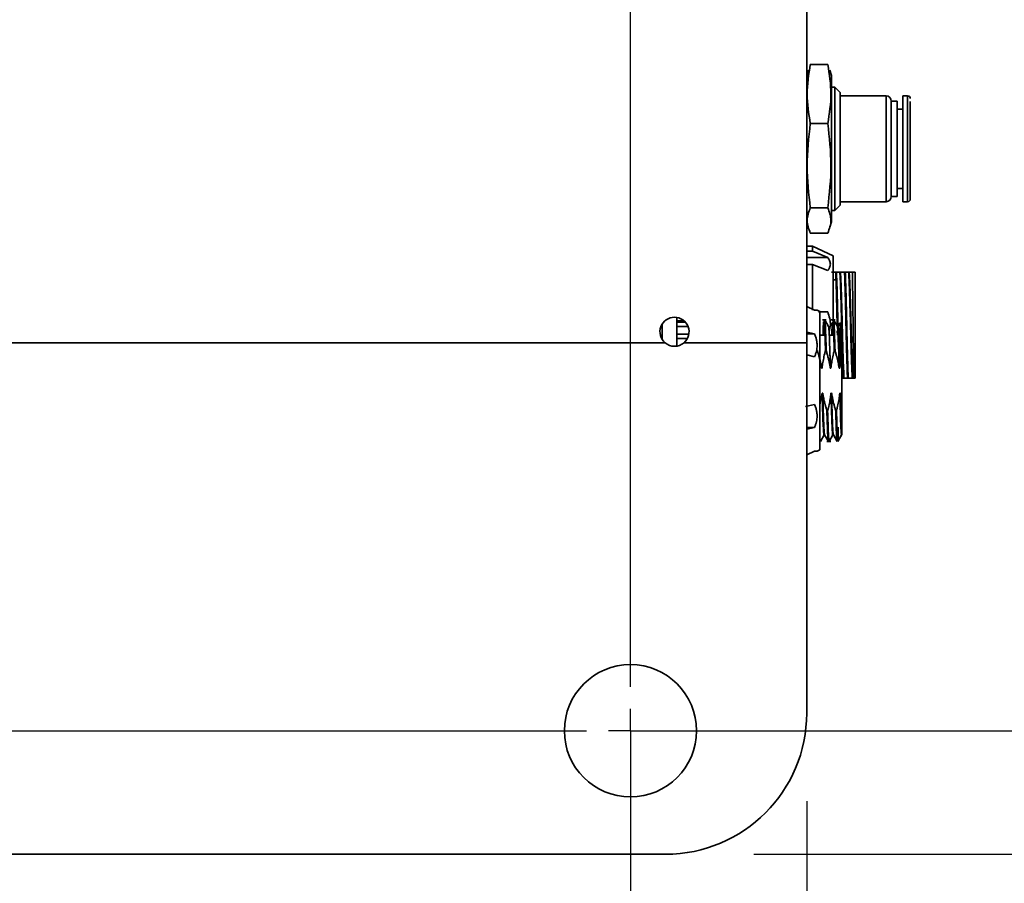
# Model space of a CAD drawing. Header units: millimetres. Extents: x 5 to 517, y 5 to 292.
# Tile 93 of 98: x 260 to 271, y 228 to 238. Entities that reach past the tile are written whole.
import ezdxf

# ---------------------------------------------------------------- set-up
doc = ezdxf.new("R2010")
doc.units = ezdxf.units.MM
doc.layers.add('图框', color=7, linetype='Continuous')
doc.styles.add('SLDTEXTSTYLE1', font='TXT', dxfattribs={"width": 0.7})
doc.dimstyles.new('SLDDIMSTYLE0', dxfattribs={"dimtxt": 3.5, "dimasz": 3.5, "dimexe": 0, "dimexo": 0.0625, "dimgap": 0.875, "dimtad": 2, "dimlfac": 10, "dimrnd": 1e-09, "dimzin": 12, "dimdsep": 46, "dimtxsty": 'SLDTEXTSTYLE1', "dimsah": 1, "dimcen": 0.09, "dimadec": 0, "dimazin": 3, "dimtfac": 1, "dimtofl": 0, "dimtmove": 0, "dimatfit": 3, "dimfxl": 0, "dimfrac": 2, "dimtolj": 1, "dimtzin": 12, "dimarcsym": 0})

# ---------------------------------------------------------------- blocks, each defined once
blk = doc.blocks.new('_D_17')
at = {"layer": '图框'}
for p, q in [((239.885, 229.773), (239.885, 214.587)), ((266.885, 229.773), (266.885, 214.587)), ((239.885, 215.587), (266.885, 215.587))]:
    blk.add_line(p, q, dxfattribs=at)
for points in [[(239.885, 215.587), (243.385, 215.048), (243.385, 216.125)], [(266.885, 215.587), (263.385, 216.125), (263.385, 215.048)]]:
    blk.add_solid(points, dxfattribs=at)
at = {"layer": '图框', "insert": (250.673, 220.098), "char_height": 3.5, "attachment_point": 1, "style": 'SLDTEXTSTYLE1'}
blk.add_mtext('270', dxfattribs=at)
blk = doc.blocks.new('_D_18')
at = {"layer": '图框'}
for p, q in [((237.885, 228.973), (237.885, 209.384)), ((268.885, 228.973), (268.885, 209.384)), ((237.885, 210.384), (268.885, 210.384))]:
    blk.add_line(p, q, dxfattribs=at)
for points in [[(237.885, 210.384), (241.385, 209.845), (241.385, 210.922)], [(268.885, 210.384), (265.385, 210.922), (265.385, 209.845)]]:
    blk.add_solid(points, dxfattribs=at)
at = {"layer": '图框', "insert": (250.671, 214.896), "char_height": 3.5, "attachment_point": 1, "style": 'SLDTEXTSTYLE1'}
blk.add_mtext('310', dxfattribs=at)
blk = doc.blocks.new('_D_21')
at = {"layer": '图框'}
for p, q in [((266.885, 252.973), (281.945, 252.973)), ((280.945, 252.973), (280.945, 229.773)), ((266.885, 229.773), (281.945, 229.773))]:
    blk.add_line(p, q, dxfattribs=at)
for points in [[(280.945, 252.973), (280.406, 249.473), (281.483, 249.473)], [(280.945, 229.773), (281.483, 233.273), (280.406, 233.273)]]:
    blk.add_solid(points, dxfattribs=at)
at = {"layer": '图框', "insert": (276.433, 239.069), "char_height": 3.5, "attachment_point": 1, "rotation": 90, "style": 'SLDTEXTSTYLE1'}
blk.add_mtext('232', dxfattribs=at)
blk = doc.blocks.new('_D_22')
at = {"layer": '图框'}
for p, q in [((268.285, 254.373), (287.945, 254.373)), ((286.945, 254.373), (286.945, 228.373)), ((268.285, 228.373), (287.945, 228.373))]:
    blk.add_line(p, q, dxfattribs=at)
for points in [[(286.945, 254.373), (286.406, 250.873), (287.483, 250.873)], [(286.945, 228.373), (287.483, 231.873), (286.406, 231.873)]]:
    blk.add_solid(points, dxfattribs=at)
at = {"layer": '图框', "insert": (282.433, 239.071), "char_height": 3.5, "attachment_point": 1, "rotation": 90, "style": 'SLDTEXTSTYLE1'}
blk.add_mtext('260', dxfattribs=at)
blk = doc.blocks.new('SW_CENTERMARKSYMBOL_1')
at = {"layer": '图框', "color": 0}
for p, q in [((27, -22.7), (27, -0.5)), ((27, -23.2), (27, -22.95)), ((0.5, -23.2), (26.5, -23.2)), ((27, -23.2), (26.75, -23.2)), ((27, -23.2), (27, -23.45)), ((27, -23.2), (27.25, -23.2)), ((27.5, -23.2), (28, -23.2)), ((27, -23.7), (27, -24.2))]:
    blk.add_line(p, q, dxfattribs=at)

msp = doc.modelspace()

# ---------------------------------------------------------------- linework, layer by layer
at = {"color": 7, "linetype": 'Continuous', "lineweight": 35}
for p, q in [((268.8846, 248.573), (268.8846, 234.173)), ((269.124, 237.3293), (268.9252, 237.3293)), ((268.9009, 237.2638), (268.8846, 237.203)), ((269.1646, 237.203), (269.1482, 237.2639)), ((269.1646, 235.543), (269.1646, 237.203)), ((269.2032, 237.073), (269.1646, 237.073)), ((269.2646, 237.0117), (269.2032, 237.073)), ((269.2032, 235.673), (269.2032, 237.073)), ((269.2646, 235.7344), (269.2646, 237.0117)), ((269.7843, 236.973), (269.2646, 236.973)), ((270.0296, 236.973), (269.9734, 236.973)), ((269.9734, 235.773), (269.9734, 236.973)), ((269.9089, 236.913), (269.8443, 236.913)), ((269.8443, 236.7678), (269.8443, 236.913)), ((269.9089, 235.833), (269.9089, 236.913)), ((269.9734, 236.823), (269.9089, 236.823)), ((269.8443, 235.833), (269.8443, 236.7678)), ((269.124, 236.6598), (268.9252, 236.6598)), ((269.8443, 235.833), (269.9089, 235.833)), ((269.9089, 235.923), (269.9734, 235.923)), ((269.124, 235.7035), (268.9252, 235.7035)), ((269.2032, 235.673), (269.2646, 235.7344)), ((269.2646, 235.773), (269.7843, 235.773)), ((269.9734, 235.773), (270.0296, 235.773)), ((269.1646, 235.673), (269.2032, 235.673)), ((268.8846, 235.543), (268.9009, 235.4822)), ((269.1482, 235.4821), (269.1646, 235.543)), ((269.124, 235.4167), (268.9252, 235.4167)), ((268.9496, 235.268), (268.8846, 235.268)), ((269.1847, 235.1579), (268.9496, 235.268)), ((268.9496, 235.268), (268.9496, 235.2121)), ((268.9496, 235.2121), (268.8846, 235.2121)), ((269.1227, 235.1408), (268.9496, 235.2121)), ((268.8846, 235.1408), (269.1227, 235.1408)), ((268.8846, 235.0621), (268.9496, 235.0621)), ((268.9496, 234.5434), (268.9496, 235.0621)), ((268.9496, 235.0621), (269.1227, 234.9908)), ((269.2133, 234.973), (269.2221, 234.973)), ((269.2598, 234.973), (269.2666, 234.973)), ((269.3133, 234.973), (269.3221, 234.973)), ((269.3598, 234.973), (269.3666, 234.973)), ((269.2166, 234.888), (269.1846, 234.888)), ((268.9727, 234.5434), (268.8846, 234.5853)), ((269.0347, 234.5283), (269.0025, 234.5434)), ((269.1227, 234.523), (269.0191, 234.523)), ((267.2446, 234.3853), (267.2446, 234.2107)), ((267.4117, 234.1352), (267.4117, 234.4608)), ((267.4117, 234.4201), (267.4955, 234.4201)), ((267.4117, 234.4069), (267.5085, 234.4069)), ((269.1062, 234.4334), (269.0628, 234.4334)), ((269.1323, 234.3589), (269.0893, 234.4333)), ((269.2063, 234.4334), (269.1626, 234.4334)), ((269.2323, 234.3589), (269.1893, 234.4333)), ((269.2589, 234.3971), (269.2368, 234.3589)), ((269.2849, 234.3578), (269.2617, 234.398)), ((267.5387, 234.3569), (267.4117, 234.3569)), ((267.5472, 234.2701), (267.4117, 234.2701)), ((268.8846, 234.2943), (268.9727, 234.2733)), ((268.8846, 234.2733), (268.9727, 234.2733)), ((269.0916, 234.2584), (269.0403, 234.2584)), ((269.1916, 234.2584), (269.1405, 234.2584)), ((269.2316, 234.3081), (269.2328, 234.2584)), ((257.9423, 234.173), (267.2769, 234.173)), ((267.4117, 234.2201), (267.53, 234.2201)), ((267.4923, 234.173), (268.8846, 234.173)), ((268.8846, 229.973), (268.8846, 234.173)), ((268.9727, 234.0135), (268.8843, 234.0345)), ((269.0969, 234.0841), (269.1057, 234.0841)), ((269.1969, 234.0841), (269.2057, 234.0841)), ((269.0524, 233.8867), (269.0592, 233.8867)), ((269.1524, 233.8866), (269.1592, 233.8866)), ((269.2524, 233.8866), (269.2592, 233.8866)), ((269.2846, 233.8784), (269.2846, 233.6084)), ((269.3092, 233.773), (269.3024, 233.773)), ((269.3557, 233.773), (269.3469, 233.773)), ((269.4092, 233.773), (269.4024, 233.773)), ((269.0598, 233.6001), (269.0346, 233.4678)), ((269.0666, 233.6002), (269.0598, 233.6002)), ((269.1666, 233.6002), (269.1598, 233.6002)), ((269.2666, 233.6001), (269.2598, 233.6001)), ((268.869, 233.4486), (268.9727, 233.4733)), ((269.1221, 233.4027), (269.1134, 233.4027)), ((269.2221, 233.4027), (269.2134, 233.4027)), ((268.9727, 233.2135), (268.8846, 233.1925)), ((268.9727, 233.2135), (268.8846, 233.2135)), ((269.0722, 233.2284), (269.0787, 233.2284)), ((269.2835, 233.1334), (269.2413, 233.0611)), ((269.0393, 233.0535), (269.0822, 233.1278)), ((269.0868, 233.1278), (269.1299, 233.0533)), ((269.1127, 233.0534), (269.1564, 233.0534)), ((269.1393, 233.0535), (269.1823, 233.1279)), ((269.1867, 233.128), (269.2299, 233.0533)), ((269.2374, 233.0551), (269.2802, 233.1289)), ((269.2835, 233.1311), (269.2794, 233.1311)), ((269.2796, 233.1311), (269.2796, 233.1294)), ((268.8846, 232.9015), (268.9727, 232.9434)), ((269.0025, 232.9434), (269.0347, 232.9585)), ((252.5346, 228.373), (267.2846, 228.373))]:
    msp.add_line(p, q, dxfattribs=at)
at = {"color": 8, "linetype": 'Continuous', "lineweight": 35}
for p, q in [((269.7843, 235.773), (269.7843, 236.973)), ((270.0296, 235.773), (270.0296, 236.973)), ((269.2446, 234.1542), (269.2446, 234.2584))]:
    msp.add_line(p, q, dxfattribs=at)
at = {"color": 7, "linetype": 'Continuous', "lineweight": 35, "flags": 128}
msp.add_lwpolyline([(269.2591, 233.8866), (269.2591, 233.8866), (269.2591, 233.8867), (269.2591, 233.8867), (269.2591, 233.8867), (269.2591, 233.887), (269.2591, 233.8882), (269.2589, 233.8929), (269.2584, 233.9116), (269.2566, 233.9844), (269.2539, 234.0754), (269.2484, 234.2275), (269.2433, 234.326), (269.2399, 234.3543), (269.2378, 234.3601), (269.2372, 234.3581)], dxfattribs=at)
at = {"color": 7, "linetype": 'Continuous', "lineweight": 35}
msp.add_circle((266.8846, 229.773), 0.75, dxfattribs=at)
for centre, radius, start, end in [((269.7843, 236.913), 0.06, 0, 90), ((270.0296, 236.943), 0.03, 0, 90), ((269.7843, 235.833), 0.06, 270, 0), ((270.0296, 235.803), 0.03, 270, 0), ((267.3846, 234.298), 0.165, 310.74905, 229.25095), ((267.3846, 234.298), 0.165, 229.25095, 310.74905), ((267.2846, 229.973), 1.6, 270, 0)]:
    msp.add_arc(centre, radius, start, end, dxfattribs=at)
for points, knots in [([(268.9252, 236.6598), (268.9076, 236.7703), (268.8723, 236.9934), (268.9074, 237.2166), (268.9252, 237.3293)], [0, 0, 0, 0, 0.4952186, 1, 1, 1, 1]), ([(269.124, 237.3293), (269.1415, 237.2188), (269.1768, 236.9956), (269.1417, 236.7724), (269.124, 236.6598)], [0, 0, 0, 0, 0.49521453, 1, 1, 1, 1]), ([(270.0596, 236.7898), (270.0596, 236.8365), (270.0596, 236.8865), (270.0596, 236.9063), (270.0596, 236.9076)], [0, 0, 0, 0, 0.93630846, 1, 1, 1, 1]), ([(270.0596, 235.9842), (270.0596, 236.0947), (270.0596, 236.2417), (270.0596, 236.5438), (270.0596, 236.6867), (270.0596, 236.7898)], [0, 0, 0, 0, 0.5, 0.5, 1, 1, 1, 1]), ([(268.9252, 235.7035), (268.9076, 235.8613), (268.8723, 236.1801), (268.9074, 236.4988), (268.9252, 236.6598)], [0, 0, 0, 0, 0.4952159, 1, 1, 1, 1]), ([(269.124, 236.6598), (269.1415, 236.5019), (269.1768, 236.1832), (269.1417, 235.8644), (269.124, 235.7035)], [0, 0, 0, 0, 0.4952159, 1, 1, 1, 1]), ([(270.0596, 235.8047), (270.0596, 235.8041), (270.0596, 235.8004), (270.0596, 235.817), (270.0596, 235.8636), (270.0596, 235.9367), (270.0596, 235.9842)], [0, 0, 0, 0, 0.0416022, 0.2939283, 0.5410117, 1, 1, 1, 1]), ([(268.9252, 235.4167), (268.9076, 235.464), (268.8723, 235.5596), (268.9074, 235.6552), (268.9252, 235.7035)], [0, 0, 0, 0, 0.4952161, 1, 1, 1, 1]), ([(269.124, 235.7035), (269.1415, 235.6561), (269.1768, 235.5606), (269.1417, 235.465), (269.124, 235.4167)], [0, 0, 0, 0, 0.4952143, 1, 1, 1, 1]), ([(269.1846, 235.158), (269.1846, 235.1462), (269.1846, 235.1227), (269.1846, 234.9408), (269.1846, 234.6992), (269.1846, 234.5139), (269.1846, 234.4311)], [0, 0, 0, 0, 0.2627074, 0.525415, 0.7881234, 1, 1, 1, 1]), ([(269.1227, 234.9908), (269.1251, 234.9939), (269.1297, 234.9999), (269.1356, 235.0091), (269.1407, 235.0183), (269.1463, 235.0308), (269.1512, 235.0466), (269.1532, 235.0658), (269.1512, 235.085), (269.1453, 235.104), (269.1361, 235.1227), (269.1272, 235.1347), (269.1227, 235.1408)], [0, 0, 0, 0, 0.0634639, 0.1261782, 0.188317, 0.2500603, 0.3758497, 0.5000306, 0.6241953, 0.7500008, 0.8738427, 1, 1, 1, 1]), ([(269.2134, 234.973), (269.2088, 234.973), (269.1969, 234.973), (269.1802, 234.973), (269.1712, 234.973), (269.1666, 234.973)], [0, 0, 0, 0, 0.2397135, 0.6192834, 1, 1, 1, 1]), ([(269.2133, 234.973), (269.2147, 234.9391), (269.2175, 234.8711), (269.2217, 234.7236), (269.2259, 234.5553), (269.2288, 234.4308), (269.2302, 234.3689), (269.2303, 234.3668)], [0, 0, 0, 0, 0.2478578, 0.4957149, 0.7435755, 0.9914376, 1, 1, 1, 1]), ([(269.2391, 234.3629), (269.239, 234.3663), (269.2376, 234.4295), (269.2347, 234.5553), (269.2305, 234.7236), (269.2263, 234.8711), (269.2235, 234.939), (269.2221, 234.973)], [0, 0, 0, 0, 0.01387921, 0.26041233, 0.50694005, 0.75347239, 1, 1, 1, 1]), ([(269.2598, 234.973), (269.2554, 234.973), (269.2487, 234.973), (269.2346, 234.973), (269.2263, 234.973), (269.2221, 234.973)], [0, 0, 0, 0, 0.49845041, 0.74907439, 1, 1, 1, 1]), ([(269.2598, 234.9727), (269.2616, 234.9504), (269.2652, 234.9058), (269.2705, 234.7611), (269.2758, 234.58), (269.2794, 234.4374), (269.2813, 234.367), (269.2813, 234.364)], [0, 0, 0, 0, 0.2472212, 0.494497, 0.7416863, 0.9889913, 1, 1, 1, 1]), ([(269.2666, 234.9727), (269.2683, 234.9576), (269.2734, 234.8819), (269.2819, 234.6149), (269.2922, 234.1952), (269.3013, 233.8884), (269.3069, 233.7933), (269.3092, 233.7732)], [0.48043248, 0.48043248, 0.48043248, 0.48043248, 0.4944832, 0.52329953, 0.55211586, 0.58093219, 0.5995389, 0.5995389, 0.5995389, 0.5995389]), ([(269.3134, 234.973), (269.3088, 234.973), (269.2968, 234.973), (269.2802, 234.973), (269.2712, 234.973), (269.2667, 234.973)], [0, 0, 0, 0, 0.2396432, 0.6192474, 1, 1, 1, 1]), ([(269.3469, 233.773), (269.3455, 233.8029), (269.3441, 233.8398), (269.3413, 233.9251), (269.3399, 233.9735), (269.3371, 234.0783), (269.3357, 234.1347), (269.3329, 234.2518), (269.3315, 234.3124), (269.3287, 234.4336), (269.3273, 234.4943), (269.3245, 234.6113), (269.3231, 234.6678), (269.3203, 234.7726), (269.3189, 234.8209), (269.3161, 234.9062), (269.3147, 234.9431), (269.3133, 234.973)], [0, 0, 0, 0, 0.125, 0.125, 0.25, 0.25, 0.375, 0.375, 0.5, 0.5, 0.625, 0.625, 0.75, 0.75, 0.875, 0.875, 1, 1, 1, 1]), ([(269.3221, 234.973), (269.3235, 234.9431), (269.3249, 234.9061), (269.3277, 234.8209), (269.3291, 234.7725), (269.3319, 234.6677), (269.3333, 234.6113), (269.3361, 234.4942), (269.3375, 234.4336), (269.3403, 234.3124), (269.3417, 234.2518), (269.3445, 234.1347), (269.3459, 234.0783), (269.3487, 233.9735), (269.3501, 233.9251), (269.3529, 233.8399), (269.3543, 233.8029), (269.3557, 233.773)], [0, 0, 0, 0, 0.125, 0.125, 0.25, 0.25, 0.375, 0.375, 0.5, 0.5, 0.625, 0.625, 0.75, 0.75, 0.875, 0.875, 1, 1, 1, 1]), ([(269.3598, 234.973), (269.3554, 234.973), (269.3487, 234.973), (269.3346, 234.973), (269.3263, 234.973), (269.3221, 234.973)], [0, 0, 0, 0, 0.4984475, 0.7490783, 1, 1, 1, 1]), ([(269.4024, 233.7733), (269.4011, 233.7844), (269.3965, 233.8465), (269.3884, 234.0821), (269.3781, 234.4987), (269.3686, 234.8366), (269.3625, 234.9488), (269.3598, 234.9729)], [0.20043508, 0.20043508, 0.20043508, 0.20043508, 0.21087589, 0.23969222, 0.26850855, 0.29732488, 0.3195415, 0.3195415, 0.3195415, 0.3195415]), ([(269.3666, 234.973), (269.3683, 234.973), (269.3718, 234.973), (269.378, 234.973), (269.385, 234.973), (269.393, 234.973), (269.3989, 234.973), (269.4019, 234.973)], [0, 0, 0, 0, 0.1910186, 0.3864162, 0.5863083, 0.7908026, 1, 1, 1, 1]), ([(269.4092, 233.773), (269.4059, 233.8024), (269.3993, 233.9406), (269.3893, 234.3138), (269.3793, 234.7137), (269.3717, 234.915), (269.3675, 234.9652), (269.3666, 234.9728)], [0.20043508, 0.20043508, 0.20043508, 0.20043508, 0.22778212, 0.25598109, 0.28418006, 0.31237903, 0.3195415, 0.3195415, 0.3195415, 0.3195415]), ([(269.4019, 234.973), (269.402, 234.9689), (269.4022, 234.9607), (269.4025, 234.9472), (269.4028, 234.933), (269.4031, 234.918), (269.4034, 234.9022), (269.4037, 234.8856), (269.404, 234.8683), (269.4043, 234.8503), (269.4046, 234.8316), (269.405, 234.8123), (269.4053, 234.7923), (269.4059, 234.7514), (269.4068, 234.6856), (269.408, 234.5906), (269.4095, 234.4748), (269.4111, 234.3383), (269.4129, 234.1882), (269.4148, 234.0492), (269.4162, 233.9551), (269.4173, 233.8976), (269.4179, 233.8661), (269.4185, 233.8377), (269.4191, 233.8126), (269.4197, 233.7906), (269.4202, 233.7789), (269.4204, 233.7731)], [0, 0, 0, 0, 0.0169222, 0.03384842, 0.05077866, 0.0677124, 0.08464878, 0.10158669, 0.11852486, 0.13546201, 0.15239694, 0.16932867, 0.18625653, 0.20318029, 0.27030527, 0.33746759, 0.40467414, 0.50455732, 0.60440339, 0.70361714, 0.80273265, 0.83558887, 0.86846037, 0.90134561, 0.93423702, 0.96712465, 1, 1, 1, 1]), ([(269.4019, 234.973), (269.4048, 234.973), (269.4105, 234.973), (269.418, 234.973), (269.4246, 234.973), (269.4302, 234.973), (269.4331, 234.973), (269.4346, 234.973)], [0, 0, 0, 0, 0.2090069, 0.4133837, 0.6132529, 0.8087451, 1, 1, 1, 1]), ([(269.4346, 234.973), (269.4346, 234.971), (269.4346, 234.967), (269.4346, 234.9597), (269.4346, 234.9513), (269.4346, 234.9389), (269.4346, 234.9208), (269.4346, 234.8951), (269.4346, 234.8658), (269.4346, 234.822), (269.4346, 234.759), (269.4346, 234.6725), (269.4346, 234.5775), (269.4346, 234.4767), (269.4346, 234.373), (269.4346, 234.2693), (269.4346, 234.1685), (269.4346, 234.0735), (269.4346, 233.987), (269.4346, 233.924), (269.4346, 233.8802), (269.4346, 233.8509), (269.4346, 233.8253), (269.4346, 233.8059), (269.4346, 233.7917), (269.4346, 233.7811), (269.4346, 233.7757), (269.4346, 233.773)], [0, 0, 0, 0, 0.0156569, 0.0312819, 0.0469026, 0.0625471, 0.0937971, 0.1250804, 0.1563305, 0.1876138, 0.2500914, 0.312569, 0.3750466, 0.4375241, 0.5000017, 0.5624793, 0.6249569, 0.6874345, 0.7499121, 0.8123896, 0.8436397, 0.874923, 0.9061731, 0.9374564, 0.9582931, 0.979119, 1, 1, 1, 1]), ([(268.9727, 234.5434), (268.9754, 234.5434), (268.9808, 234.5434), (268.9875, 234.5434), (268.993, 234.5434), (268.9972, 234.5434), (269.0003, 234.5434), (269.0022, 234.5434), (269.0024, 234.5434), (269.0025, 234.5434)], [0, 0, 0, 0, 0.14952256, 0.29616422, 0.44030189, 0.58233237, 0.72267036, 0.8617457, 1, 1, 1, 1]), ([(269.0346, 234.5284), (269.0346, 234.5283), (269.0346, 234.5281), (269.0346, 234.5265), (269.0346, 234.5238), (269.0346, 234.5202), (269.0346, 234.5129), (269.0346, 234.499), (269.0346, 234.4741), (269.0346, 234.4416), (269.0346, 234.3877), (269.0346, 234.3024), (269.0346, 234.1974), (269.0346, 234.1051), (269.0346, 234.0338), (269.0346, 233.9607), (269.0346, 233.8956), (269.0346, 233.839), (269.0346, 233.7913), (269.0346, 233.7594), (269.0346, 233.7434)], [0, 0, 0, 0, 0.023338, 0.0466323, 0.069914, 0.0932144, 0.1165648, 0.1782882, 0.240092, 0.3043882, 0.3687677, 0.5000056, 0.6312435, 0.6955379, 0.7599193, 0.8216388, 0.8834465, 0.9222832, 0.961086, 1, 1, 1, 1]), ([(269.1227, 234.523), (269.1394, 234.473), (269.164, 234.3989), (269.1445, 234.3248), (269.1382, 234.3007)], [0, 0, 0, 0, 0.6748908, 1, 1, 1, 1]), ([(269.076, 234.4096), (269.0746, 234.3902), (269.0721, 234.3568), (269.0697, 234.2876), (269.0687, 234.2584)], [0, 0, 0, 0, 0.5772974, 1, 1, 1, 1]), ([(269.0774, 234.2584), (269.0784, 234.2877), (269.0807, 234.3534), (269.083, 234.3854), (269.0843, 234.403)], [0, 0, 0, 0, 0.4469146, 1, 1, 1, 1]), ([(269.0969, 234.0841), (269.0956, 234.1346), (269.0928, 234.2354), (269.088, 234.3593), (269.0846, 234.4123), (269.0825, 234.4261), (269.0816, 234.4313), (269.0808, 234.4373), (269.0801, 234.4334), (269.0801, 234.4334)], [0, 0, 0, 0, 0.2501234, 0.5001111, 0.8374135, 0.8700732, 0.8745771, 0.9997472, 1, 1, 1, 1]), ([(269.0895, 234.4297), (269.0907, 234.4256), (269.0933, 234.4166), (269.0973, 234.3456), (269.1015, 234.2356), (269.1043, 234.1346), (269.1057, 234.0841)], [0, 0, 0, 0, 0.2198987, 0.4799335, 0.7399684, 1, 1, 1, 1]), ([(269.1756, 234.4054), (269.1743, 234.386), (269.1725, 234.359), (269.1702, 234.3046), (269.1692, 234.2742), (269.1687, 234.2584)], [0, 0, 0, 0, 0.5499034, 0.7663621, 1, 1, 1, 1]), ([(269.1774, 234.2584), (269.1784, 234.287), (269.1809, 234.3546), (269.184, 234.4097), (269.1861, 234.4185), (269.1868, 234.4214)], [0, 0, 0, 0, 0.3287089, 0.77751, 1, 1, 1, 1]), ([(269.1969, 234.0841), (269.1955, 234.1346), (269.1927, 234.2355), (269.1886, 234.3459), (269.1846, 234.4169), (269.1817, 234.4285), (269.1803, 234.4344), (269.1801, 234.4334), (269.1801, 234.4334)], [0, 0, 0, 0, 0.24995588, 0.49979104, 0.74967757, 0.97338475, 0.999734, 1, 1, 1, 1]), ([(269.1895, 234.4297), (269.1907, 234.4256), (269.1933, 234.4166), (269.1973, 234.3456), (269.2015, 234.2356), (269.2043, 234.1346), (269.2057, 234.0841)], [0, 0, 0, 0, 0.2195858, 0.4797246, 0.739867, 1, 1, 1, 1]), ([(269.2607, 234.3974), (269.2608, 234.3979), (269.2616, 234.4021), (269.2626, 234.381), (269.2635, 234.3571), (269.2637, 234.3508), (269.2645, 234.326), (269.2658, 234.2633), (269.2678, 234.1571), (269.2693, 234.0543), (269.27, 233.9981), (269.2703, 233.9741), (269.2704, 233.9676), (269.2704, 233.9657), (269.2704, 233.9651), (269.2704, 233.9648)], [0, 0, 0, 0, 0.0349918, 0.2759761, 0.2784017, 0.2958564, 0.3428638, 0.5175392, 0.7585143, 0.9001212, 0.9728957, 0.9921457, 0.9975001, 0.9991064, 1, 1, 1, 1]), ([(268.9727, 234.2733), (268.9754, 234.2671), (268.9808, 234.2548), (268.9875, 234.2362), (268.993, 234.2176), (268.9972, 234.1991), (269.0003, 234.1805), (269.0021, 234.162), (269.0029, 234.1388), (269.0013, 234.1108), (268.9956, 234.0782), (268.9863, 234.0456), (268.9773, 234.0243), (268.9727, 234.0135)], [0, 0, 0, 0, 0.0746551, 0.1477522, 0.2195676, 0.2903936, 0.3605353, 0.4303077, 0.5000318, 0.6220205, 0.7449086, 0.8703773, 1, 1, 1, 1]), ([(269.1524, 233.8866), (269.1515, 233.9198), (269.1501, 233.9697), (269.1488, 234.0188), (269.1482, 234.0415), (269.1477, 234.0542), (269.1474, 234.0656), (269.1453, 234.131), (269.1428, 234.1985), (269.1409, 234.2502), (269.14, 234.2689), (269.1389, 234.2867), (269.1382, 234.3009), (269.1376, 234.3112), (269.1372, 234.3168), (269.1368, 234.3221), (269.1347, 234.3477), (269.133, 234.3536), (269.1312, 234.3594)], [0, 0, 0, 0, 0.1265217, 0.1897333, 0.2003267, 0.2213314, 0.2429098, 0.2493576, 0.5040086, 0.5669565, 0.5775143, 0.629908, 0.6928433, 0.6967243, 0.7243028, 0.7454395, 0.7519475, 1, 1, 1, 1]), ([(269.2524, 233.8867), (269.2506, 233.9519), (269.247, 234.0825), (269.2418, 234.2364), (269.2377, 234.3096), (269.2358, 234.3344), (269.2341, 234.3525), (269.2326, 234.3601), (269.2308, 234.3603), (269.2306, 234.36), (269.2303, 234.3594), (269.2302, 234.3592)], [0, 0, 0, 0, 0.2397793, 0.4795761, 0.719475, 0.7600747, 0.7725084, 0.9598232, 0.9633108, 0.9899356, 1, 1, 1, 1]), ([(269.2356, 234.3532), (269.2355, 234.3527), (269.2352, 234.3506), (269.2348, 234.3466), (269.2345, 234.3435)], [0, 0, 0, 0, 0.2416063, 1, 1, 1, 1]), ([(269.2846, 234.3584), (269.2846, 234.3583), (269.2846, 234.3581), (269.2846, 234.3565), (269.2846, 234.354), (269.2846, 234.3504), (269.2846, 234.3458), (269.2846, 234.3402), (269.2846, 234.3335), (269.2846, 234.3177), (269.2846, 234.2856), (269.2846, 234.226), (269.2846, 234.1522), (269.2846, 234.0809), (269.2846, 234.0205), (269.2846, 233.9747), (269.2846, 233.9273), (269.2846, 233.8948), (269.2846, 233.8784)], [0, 0, 0, 0, 0.0305079, 0.0608697, 0.0911363, 0.121359, 0.1515892, 0.1818785, 0.2122781, 0.2428386, 0.3713712, 0.5000251, 0.6285536, 0.7572116, 0.8180656, 0.878541, 0.939049, 1, 1, 1, 1]), ([(269.2846, 234.2416), (269.2852, 234.2178), (269.2876, 234.1257), (269.2917, 233.9853), (269.2971, 233.8402), (269.3006, 233.7956), (269.3024, 233.7732)], [0, 0, 0, 0, 0.10457293, 0.40311219, 0.70142856, 1, 1, 1, 1]), ([(269.0057, 234.0841), (269.0097, 234.0706), (269.0176, 234.044), (269.0282, 234.004), (269.0376, 233.9647), (269.0458, 233.9256), (269.0502, 233.8996), (269.0524, 233.8867)], [0, 0, 0, 0, 0.2080765, 0.4111179, 0.6100532, 0.8059477, 1, 1, 1, 1]), ([(269.0592, 233.8867), (269.0604, 233.8971), (269.0629, 233.9182), (269.0677, 233.9501), (269.0735, 233.9827), (269.0804, 234.0159), (269.0881, 234.0498), (269.094, 234.0726), (269.0969, 234.0841)], [0, 0, 0, 0, 0.156474, 0.3168776, 0.4813276, 0.6499322, 0.8227919, 1, 1, 1, 1]), ([(269.1057, 234.0841), (269.1097, 234.0706), (269.1176, 234.044), (269.1282, 234.0041), (269.1376, 233.9647), (269.1458, 233.9257), (269.1502, 233.8996), (269.1524, 233.8866)], [0, 0, 0, 0, 0.2076566, 0.4104841, 0.6094192, 0.805534, 1, 1, 1, 1]), ([(269.1592, 233.8866), (269.1604, 233.897), (269.1628, 233.9179), (269.1677, 233.9497), (269.1735, 233.9822), (269.1803, 234.0155), (269.188, 234.0496), (269.1939, 234.0725), (269.1969, 234.0841)], [0, 0, 0, 0, 0.1551573, 0.3147694, 0.478955, 0.6478231, 0.821474, 1, 1, 1, 1]), ([(269.2057, 234.0841), (269.209, 234.0728), (269.2158, 234.0504), (269.2249, 234.0167), (269.2333, 233.9833), (269.2406, 233.9505), (269.2471, 233.9183), (269.2507, 233.8972), (269.2524, 233.8866)], [0, 0, 0, 0, 0.1744097, 0.345991, 0.5152432, 0.6827184, 0.8426976, 1, 1, 1, 1]), ([(269.2591, 233.8866), (269.2606, 233.8996), (269.2638, 233.9258), (269.2682, 233.9518), (269.2704, 233.9648)], [0, 0, 0, 0, 0.4964733, 1, 1, 1, 1]), ([(269.2704, 233.9648), (269.2731, 233.9504), (269.2786, 233.9217), (269.2826, 233.8928), (269.2846, 233.8784)], [0, 0, 0, 0, 0.5031511, 1, 1, 1, 1]), ([(269.0346, 233.7434), (269.0346, 233.7338), (269.0346, 233.7146), (269.0346, 233.686), (269.0346, 233.6574), (269.0346, 233.6289), (269.0346, 233.585), (269.0346, 233.5261), (269.0346, 233.453), (269.0346, 233.3817), (269.0346, 233.2894), (269.0346, 233.1843), (269.0346, 233.0991), (269.0346, 233.0452), (269.0346, 233.0127), (269.0346, 232.9878), (269.0346, 232.9724), (269.0346, 232.9638), (269.0346, 232.9592), (269.0346, 232.9587), (269.0346, 232.9584)], [0, 0, 0, 0, 0.0233449, 0.0466426, 0.0699243, 0.0932213, 0.1165647, 0.1782881, 0.2400919, 0.3043882, 0.3687676, 0.5000056, 0.6312436, 0.6955379, 0.7599193, 0.8216388, 0.8834466, 0.9222736, 0.9610764, 1, 1, 1, 1]), ([(269.2846, 233.773), (269.2858, 233.773), (269.2932, 233.773), (269.2982, 233.773), (269.3024, 233.773)], [0, 0, 0, 0, 0.1612415, 1, 1, 1, 1]), ([(269.3092, 233.773), (269.3136, 233.773), (269.3203, 233.773), (269.3345, 233.773), (269.3429, 233.773), (269.347, 233.773)], [0, 0, 0, 0, 0.4984148, 0.7490558, 1, 1, 1, 1]), ([(269.3557, 233.773), (269.3605, 233.773), (269.3724, 233.773), (269.389, 233.773), (269.3979, 233.773), (269.4024, 233.773)], [0, 0, 0, 0, 0.2493394, 0.6241331, 1, 1, 1, 1]), ([(269.4204, 233.773), (269.4182, 233.773), (269.4138, 233.773), (269.4107, 233.773), (269.4092, 233.773)], [0, 0, 0, 0, 0.5019634, 1, 1, 1, 1]), ([(269.4346, 233.773), (269.4333, 233.773), (269.4307, 233.773), (269.4259, 233.773), (269.4222, 233.773), (269.4204, 233.773)], [0, 0, 0, 0, 0.3312105, 0.6644827, 1, 1, 1, 1]), ([(269.0845, 233.1481), (269.0834, 233.1385), (269.0805, 233.1138), (269.0758, 233.1515), (269.0705, 233.2499), (269.0652, 233.4045), (269.0617, 233.5349), (269.0599, 233.6001)], [0, 0, 0, 0, 0.1360748, 0.3520594, 0.5680424, 0.7840178, 1, 1, 1, 1]), ([(269.1134, 233.4027), (269.11, 233.4139), (269.1033, 233.4363), (269.0942, 233.4698), (269.0846, 233.5084), (269.0749, 233.5517), (269.0693, 233.5842), (269.0666, 233.6001)], [0, 0, 0, 0, 0.1732294, 0.3442359, 0.513522, 0.760589, 1, 1, 1, 1]), ([(269.0666, 233.6001), (269.0685, 233.5321), (269.0705, 233.4603), (269.074, 233.347), (269.0764, 233.2703), (269.0801, 233.1972), (269.0837, 233.141), (269.0865, 233.1288), (269.0887, 233.1256), (269.089, 233.1283), (269.089, 233.1283)], [0, 0, 0, 0, 0.2457902, 0.2592288, 0.4733365, 0.601705, 0.7211837, 0.9578434, 0.9999683, 1, 1, 1, 1]), ([(269.1599, 233.6002), (269.1586, 233.5894), (269.156, 233.5677), (269.151, 233.5352), (269.1452, 233.5025), (269.1384, 233.4695), (269.1308, 233.4362), (269.125, 233.4139), (269.1221, 233.4027)], [0, 0, 0, 0, 0.162293, 0.325427, 0.4901204, 0.6570499, 0.826828, 1, 1, 1, 1]), ([(269.1818, 233.1314), (269.1816, 233.1297), (269.1796, 233.1156), (269.1758, 233.1535), (269.1705, 233.2496), (269.1652, 233.4045), (269.1616, 233.535), (269.1598, 233.6002)], [0, 0, 0, 0, 0.0329924, 0.274676, 0.516498, 0.7581525, 1, 1, 1, 1]), ([(269.1666, 233.6002), (269.1672, 233.5771), (269.1688, 233.5103), (269.1729, 233.3862), (269.177, 233.2495), (269.1816, 233.172), (269.1848, 233.1359), (269.1863, 233.1318), (269.1871, 233.1294)], [0, 0, 0, 0, 0.0901373, 0.2618688, 0.5192347, 0.7744971, 0.8650555, 1, 1, 1, 1]), ([(269.2134, 233.4027), (269.21, 233.414), (269.2033, 233.4363), (269.1942, 233.4698), (269.1845, 233.5084), (269.1749, 233.5517), (269.1693, 233.5842), (269.1666, 233.6002)], [0, 0, 0, 0, 0.1735426, 0.3444578, 0.5132837, 0.7605911, 1, 1, 1, 1]), ([(269.2598, 233.6001), (269.2586, 233.5893), (269.256, 233.5677), (269.2511, 233.5352), (269.2452, 233.5026), (269.2384, 233.4696), (269.2308, 233.4362), (269.225, 233.4139), (269.2221, 233.4027)], [0, 0, 0, 0, 0.1619678, 0.3248961, 0.4895221, 0.6565202, 0.8264989, 1, 1, 1, 1]), ([(269.2792, 233.1312), (269.2776, 233.1388), (269.276, 233.1558), (269.2728, 233.2073), (269.2711, 233.2418), (269.2679, 233.325), (269.2663, 233.3737), (269.2631, 233.4809), (269.2615, 233.5394), (269.2598, 233.6001)], [0, 0, 0, 0, 0.25, 0.25, 0.5, 0.5, 0.75, 0.75, 1, 1, 1, 1]), ([(269.2835, 233.1503), (269.2807, 233.1803), (269.2779, 233.238), (269.2723, 233.3953), (269.2695, 233.4943), (269.2666, 233.6001)], [0, 0, 0, 0, 0.5, 0.5, 1, 1, 1, 1]), ([(269.2757, 233.55), (269.274, 233.5585), (269.2708, 233.5751), (269.268, 233.5919), (269.2667, 233.6001)], [0, 0, 0, 0, 0.50857765, 1, 1, 1, 1]), ([(269.2846, 233.6084), (269.2833, 233.5986), (269.2807, 233.5791), (269.2773, 233.5597), (269.2757, 233.55)], [0, 0, 0, 0, 0.5001146, 1, 1, 1, 1]), ([(269.2846, 233.6084), (269.2846, 233.6009), (269.2846, 233.5859), (269.2846, 233.5637), (269.2846, 233.5419), (269.2846, 233.5203), (269.2846, 233.4991), (269.2846, 233.4782), (269.2846, 233.4576), (269.2846, 233.4159), (269.2846, 233.3561), (269.2846, 233.2857), (269.2846, 233.2264), (269.2846, 233.1881), (269.2846, 233.1644), (269.2846, 233.1505), (269.2846, 233.1396), (269.2846, 233.1352), (269.2846, 233.133)], [0, 0, 0, 0, 0.0306645, 0.0612001, 0.0916494, 0.1220552, 0.1524608, 0.1829092, 0.2134432, 0.2441055, 0.3719945, 0.5000203, 0.6279069, 0.7559351, 0.8170727, 0.8778995, 0.9387605, 1, 1, 1, 1]), ([(268.9727, 233.4733), (268.9754, 233.4671), (268.9808, 233.4548), (268.9875, 233.4362), (268.993, 233.4176), (268.9972, 233.3991), (269.0003, 233.3805), (269.0021, 233.362), (269.0029, 233.3388), (269.0013, 233.3108), (268.9956, 233.2783), (268.9863, 233.2456), (268.9773, 233.2243), (268.9727, 233.2135)], [0, 0, 0, 0, 0.0746551, 0.1477522, 0.2195676, 0.2903936, 0.3605353, 0.4303077, 0.5000318, 0.6220205, 0.7449086, 0.8703773, 1, 1, 1, 1]), ([(269.2757, 233.55), (269.2758, 233.5426), (269.276, 233.5277), (269.2763, 233.5053), (269.2766, 233.4825), (269.2769, 233.4594), (269.2773, 233.4361), (269.2779, 233.3959), (269.2788, 233.3472), (269.2797, 233.2958), (269.2804, 233.2565), (269.2811, 233.2244), (269.2818, 233.1984), (269.2824, 233.1778), (269.283, 233.1618), (269.2834, 233.1539), (269.2836, 233.1502)], [0, 0, 0, 0, 0.0382539, 0.0778504, 0.1187852, 0.1610541, 0.2046523, 0.2495752, 0.3934449, 0.5026049, 0.6005223, 0.6923929, 0.7782475, 0.8581155, 0.9320244, 1, 1, 1, 1]), ([(269.1295, 233.057), (269.1283, 233.0612), (269.1259, 233.0702), (269.1217, 233.1412), (269.1177, 233.2512), (269.1148, 233.3522), (269.1134, 233.4027)], [0, 0, 0, 0, 0.2202554, 0.4801868, 0.7400572, 1, 1, 1, 1]), ([(269.1221, 233.4027), (269.1235, 233.3523), (269.1263, 233.2516), (269.1305, 233.1397), (269.1347, 233.0722), (269.1377, 233.0454), (269.1393, 233.0557), (269.1395, 233.0571)], [0, 0, 0, 0, 0.24059991, 0.48119808, 0.72180094, 0.96240253, 1, 1, 1, 1]), ([(269.2302, 233.055), (269.2292, 233.0565), (269.2272, 233.0597), (269.2239, 233.1022), (269.2199, 233.1825), (269.2166, 233.287), (269.2142, 233.3722), (269.2134, 233.4027)], [0, 0, 0, 0, 0.16754564, 0.37570871, 0.58387195, 0.85129556, 1, 1, 1, 1]), ([(269.2221, 233.4027), (269.2237, 233.3452), (269.2269, 233.2303), (269.2317, 233.117), (269.2353, 233.0587), (269.2372, 233.0608), (269.2376, 233.0613)], [0, 0, 0, 0, 0.308418, 0.6168344, 0.9252585, 1, 1, 1, 1]), ([(269.2413, 233.0611), (269.2413, 233.0705), (269.2413, 233.0886), (269.2413, 233.1408), (269.2413, 233.175), (269.2413, 233.2158)], [0, 0, 0, 0, 0.5, 0.5, 1, 1, 1, 1]), ([(268.9727, 232.9434), (268.9754, 232.9434), (268.9808, 232.9434), (268.9875, 232.9434), (268.993, 232.9434), (268.9972, 232.9434), (269.0003, 232.9434), (269.0022, 232.9434), (269.0024, 232.9434), (269.0025, 232.9434)], [0, 0, 0, 0, 0.1493137, 0.2955083, 0.4391361, 0.5807805, 0.721051, 0.8605771, 1, 1, 1, 1])]:
    msp.add_open_spline(points, degree=3, knots=knots, dxfattribs=at)
for points in [[(269.2836, 233.1502), (269.2835, 233.1414), (269.2835, 233.135), (269.2835, 233.1311)], [(269.2831, 233.1312), (269.2819, 233.1292), (269.2807, 233.1271), (269.2796, 233.1251)], [(269.2835, 233.1311), (269.2838, 233.1317), (269.2842, 233.1324), (269.2846, 233.133)]]:
    msp.add_open_spline(points, degree=3, dxfattribs=at)

# ---------------------------------------------------------------- block references
at = {"layer": '图框'}
msp.add_blockref('SW_CENTERMARKSYMBOL_1', (239.8846, 252.973), dxfattribs=at)

# ---------------------------------------------------------------- dimensions: what is measured, and where the dimension line sits
for base, p1, p2, picture, middle in [((286.9446, 228.373), (267.2846, 254.373), (267.2846, 228.373), '_D_22', (286.9446, 241.373)), ((280.9446, 229.773), (265.8846, 252.973), (265.8846, 229.773), '_D_21', (280.9446, 241.373))]:
    dim = msp.add_linear_dim(base=base, p1=p1, p2=p2, angle=90, dimstyle='SLDDIMSTYLE0', dxfattribs=at)
    dim.commit()
    dim.dimension.update_dxf_attribs({"geometry": picture, "text_midpoint": middle, "dimtype": 160})
for base, p1, p2, picture, middle in [((266.8846, 215.5868), (239.8846, 230.773), (266.8846, 230.773), '_D_17', (252.9749, 215.5868)), ((268.8846, 210.3839), (237.8846, 229.973), (268.8846, 229.973), '_D_18', (252.9749, 210.3839))]:
    dim = msp.add_linear_dim(base=base, p1=p1, p2=p2, dimstyle='SLDDIMSTYLE0', dxfattribs=at)
    dim.commit()
    dim.dimension.update_dxf_attribs({"geometry": picture, "text_midpoint": middle, "dimtype": 160})

doc.saveas('drawing.dxf')
